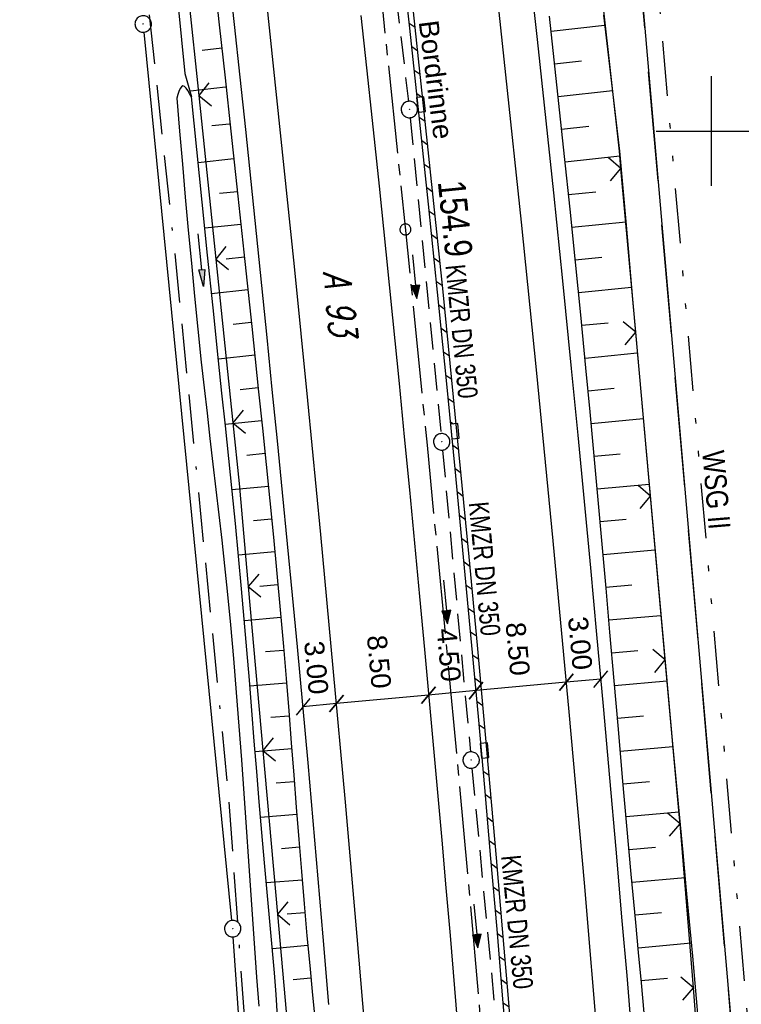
# Model space of a CAD drawing. Extents: x 510526 to 513920, y 467229 to 478797.
# Tile 57 of 256: x 511137 to 511203, y 470520 to 470610. Entities that reach past the tile are written whole.
import ezdxf
from ezdxf.enums import TextEntityAlignment as Align

# ---------------------------------------------------------------- set-up
doc = ezdxf.new("R2010")
doc.units = 0
doc.header["$LTSCALE"] = 10
doc.header["$MEASUREMENT"] = 0
for name, pattern in [('ACAD_ISO16W100', [73, 15, -6.5, 15, -6.5, 15, -7, 1, -7]), ('ACHSE', [5.5, 4, -0.5, 0.5, -0.5]), ('AUSGEZOGEN', [0]), ('LT00', [0]), ('LT05', [0.7, 0.5, -0.2]), ('LT09', [0.54, 0.2, -0.1, 0.02, -0.1, 0.02, -0.1]), ('STRICHLINIE2', [0.375, 0.25, -0.125])]:
    doc.linetypes.add(name, pattern=pattern)
doc.layers.get('0').update_dxf_attribs({"linetype": 'LT00'})
for name, color, linetype in [('-AX-020', 250, 'ACHSE'), ('-Halt-Pfeil', 4, 'LT00'), ('-Haltung', 182, 'STRICHLINIE2'), ('-Haltungsbeschriftung', 182, 'LT00'), ('-ST-20-1', 250, 'LT00'), ('BAB-KABEL', 220, 'ACAD_ISO16W100'), ('BEMAßUNG', 255, 'Continuous'), ('DFK_AB_L', 21, 'LT00'), ('DFK_AB_P', 7, 'LT00'), ('DFK_BES-WEGE', 255, 'LT00'), ('GEMARKUNGSGRENZE', 3, 'LT09'), ('PFEIL', 140, 'AUSGEZOGEN'), ('RINNE_TEXT', 11, 'Continuous'), ('V96_AFBR_BAB', 250, 'LT00'), ('V96_BOESCH', 250, 'LT00'), ('V96_BORDRINNE', 182, 'LT00'), ('V96_BOSCHUNG', 250, 'LT00'), ('V96_GRABEN', 250, 'LT00'), ('V96_KA_PRUF', 182, 'LT00'), ('V96_LD_MARK', 250, 'LT00'), ('V96_RASTER', 250, 'LT00'), ('V96_RINNE', 182, 'LT00'), ('V96_SINKK', 182, 'LT00'), ('V96_ZAUN', 40, 'LT00'), ('WSG-GRENZE', 162, 'LT05'), ('WSG_TEXT', 163, 'Continuous')]:
    doc.layers.add(name, color=color, linetype=linetype)
doc.styles.add('Arial', font='ARIAL.TTF')
doc.styles.add('Beschrift', font='ARIAL.TTF')
doc.styles.add('Haltungsbeschriftung', font='ARIAL.TTF', dxfattribs={"width": 0.75})
doc.styles.get("Standard").update_dxf_attribs({"font": 'romans.shx'})

# ---------------------------------------------------------------- blocks, each defined once
blk = doc.blocks.new('SYMB0003')
at = {"color": 0, "linetype": 'ByBlock'}
for p, q in [((-0.015712, 0), (0.010166, 0.012015)), ((0, -0.021257), (-0.015712, 0)), ((0.010166, 0.012015), (0, -0.021257))]:
    blk.add_line(p, q, dxfattribs=at)
for points in [[(-0.031395, 0.499013), (-0.093691, 0.491144), (-0.154509, 0.475528), (-0.21289, 0.452414), (-0.267913, 0.422164), (-0.318712, 0.385257), (-0.364484, 0.342274), (-0.404509, 0.293893), (-0.438154, 0.240877), (-0.464888, 0.184062), (-0.484292, 0.124345), (-0.496058, 0.062667), (-0.5, 0)], [(-0.5, 0), (-0.496058, -0.062667), (-0.484292, -0.124345), (-0.464888, -0.184062), (-0.438154, -0.240877), (-0.404509, -0.293893), (-0.364485, -0.342274), (-0.318712, -0.385257), (-0.267914, -0.422164), (-0.21289, -0.452414), (-0.154509, -0.475529), (-0.093691, -0.491144), (-0.031395, -0.499014), (0.031395, -0.499014)], [(0.5, 0), (0.496057, 0.062667), (0.484292, 0.124345), (0.464888, 0.184062), (0.438153, 0.240877), (0.404509, 0.293893), (0.364484, 0.342274), (0.318712, 0.385257), (0.267913, 0.422164), (0.21289, 0.452414), (0.154509, 0.475528), (0.093691, 0.491144), (0.031395, 0.499013), (-0.031395, 0.499013)], [(0.031395, -0.499014), (0.093691, -0.491144), (0.154509, -0.475529), (0.21289, -0.452414), (0.267914, -0.422164), (0.318712, -0.385257), (0.364485, -0.342274), (0.404509, -0.293893), (0.438154, -0.240877), (0.464889, -0.184062), (0.484292, -0.124345), (0.496058, -0.062667), (0.5, 0)]]:
    blk.add_lwpolyline(points, dxfattribs=at)
blk = doc.blocks.new('SYMB0002')
at = {"color": 0, "linetype": 'ByBlock'}
for points in [[(-0.031395, 0.499013), (-0.093691, 0.491144), (-0.154509, 0.475528), (-0.21289, 0.452414), (-0.267913, 0.422164), (-0.318712, 0.385257), (-0.364484, 0.342274), (-0.404509, 0.293893), (-0.438154, 0.240877), (-0.464888, 0.184062), (-0.484292, 0.124345), (-0.496058, 0.062667), (-0.5, 0)], [(-0.5, 0), (-0.496058, -0.062667), (-0.484292, -0.124345), (-0.464888, -0.184062), (-0.438154, -0.240877), (-0.404509, -0.293893), (-0.364485, -0.342274), (-0.318712, -0.385257), (-0.267914, -0.422164), (-0.21289, -0.452414), (-0.154509, -0.475529), (-0.093691, -0.491144), (-0.031395, -0.499014), (0.031395, -0.499014)], [(0.5, 0), (0.496057, 0.062667), (0.484292, 0.124345), (0.464888, 0.184062), (0.438153, 0.240877), (0.404509, 0.293893), (0.364484, 0.342274), (0.318712, 0.385257), (0.267913, 0.422164), (0.21289, 0.452414), (0.154509, 0.475528), (0.093691, 0.491144), (0.031395, 0.499013), (-0.031395, 0.499013)], [(0.031395, -0.499014), (0.093691, -0.491144), (0.154509, -0.475529), (0.21289, -0.452414), (0.267914, -0.422164), (0.318712, -0.385257), (0.364485, -0.342274), (0.404509, -0.293893), (0.438154, -0.240877), (0.464889, -0.184062), (0.484292, -0.124345), (0.496058, -0.062667), (0.5, 0)]]:
    blk.add_lwpolyline(points, dxfattribs=at)
blk = doc.blocks.new('SYMB0652')
at = {"color": 0, "linetype": 'ByBlock'}
blk.add_lwpolyline([(-0.15, -0.075), (0.15, -0.075), (0.15, 0.075), (-0.15, 0.075), (-0.15, -0.075)], dxfattribs=at)
blk = doc.blocks.new('SYMB0024')
at = {"color": 0, "linetype": 'ByBlock'}
for p, q in [((-0.5, 0.5), (0, 0)), ((0, 0), (0.5, 0.5))]:
    blk.add_line(p, q, dxfattribs=at)
blk = doc.blocks.new('_Oblique')
at = {"color": 0, "linetype": 'ByBlock', "lineweight": -2}
blk.add_line((-0.5, -0.5), (0.5, 0.5), dxfattribs=at)
blk = doc.blocks.new('Pfreil3')
at = {"layer": 'PFEIL'}
blk.add_hatch(color=256, dxfattribs=at).paths.add_polyline_path([(-1.549, 0.273), (-1.549, -0.273), (0, 0)])
for p, q in [((-1.549, 0), (-4.831, 0)), ((-1.549, -0.273), (-1.549, 0.273)), ((-1.549, 0.273), (0, 0)), ((0, 0), (-1.549, -0.273))]:
    blk.add_line(p, q, dxfattribs=at)
blk = doc.blocks.new('SYMB0070')
at = {"color": 0, "linetype": 'ByBlock'}
for p, q in [((-0.5, 0), (0.2, 0)), ((0.5, 0), (0.2, 0.1)), ((0.2, 0.1), (0.2, 0)), ((0.468, 0), (0.21, 0.086)), ((0.21, 0.086), (0.21, -0.086)), ((0.21, -0.086), (0.468, 0)), ((0.22, -0.072), (0.437, 0)), ((0.23, -0.058), (0.405, 0)), ((0.24, -0.045), (0.374, 0)), ((0.342, 0), (0.25, 0.031)), ((0.25, 0.031), (0.25, -0.031)), ((0.25, -0.031), (0.342, 0)), ((0.26, -0.017), (0.31, 0)), ((0.27, -0.003), (0.279, 0))]:
    blk.add_line(p, q, dxfattribs=at)
for points in [[(0.2, 0), (0.2, -0.1), (0.5, 0)], [(0.437, 0), (0.22, 0.072), (0.22, -0.072)], [(0.405, 0), (0.23, 0.058), (0.23, -0.058)], [(0.374, 0), (0.24, 0.045), (0.24, -0.045)], [(0.31, 0), (0.26, 0.017), (0.26, -0.017)], [(0.279, 0), (0.27, 0.003), (0.27, -0.003)]]:
    blk.add_lwpolyline(points, dxfattribs=at)

msp = doc.modelspace()

# ---------------------------------------------------------------- hatches: boundary and pattern name
at = {"layer": 'V96_BORDRINNE'}
h = msp.add_hatch(dxfattribs=at)
h.set_pattern_fill('ANSI31', color=256, scale=13, angle=280, style=0)
h.paths.add_polyline_path([(511171.261, 470625.437), (511170.587, 470631.414), (511170.091, 470631.359), (511170.764, 470625.381), (511171.651, 470617.384), (511172.524, 470609.385), (511173.201, 470603.065), (511173.698, 470603.116), (511173.021, 470609.439), (511172.148, 470617.439)])
h = msp.add_hatch(dxfattribs=at)
h.set_pattern_fill('ANSI31', color=256, scale=13, angle=280, style=0)
h.paths.add_polyline_path([(511174.724, 470593.393), (511173.878, 470601.438), (511173.842, 470601.774), (511173.345, 470601.722), (511173.381, 470601.385), (511174.227, 470593.341), (511175.056, 470585.295), (511175.868, 470577.247), (511176.259, 470573.276), (511176.757, 470573.323), (511176.366, 470577.297), (511175.554, 470585.346)])
h = msp.add_hatch(dxfattribs=at)
h.set_pattern_fill('ANSI31', color=256, scale=13, angle=280, style=0)
h.paths.add_polyline_path([(511177.934, 470561.19), (511177.159, 470569.244), (511176.89, 470571.979), (511176.392, 470571.933), (511176.662, 470569.196), (511177.436, 470561.142), (511178.191, 470553.087), (511178.782, 470546.621), (511179.001, 470544.172), (511179.499, 470544.215), (511179.28, 470546.666), (511178.689, 470553.133)])
h = msp.add_hatch(dxfattribs=at)
h.set_pattern_fill('ANSI31', color=256, scale=13, angle=280, style=0)
h.paths.add_polyline_path([(511180.425, 470533.728), (511179.859, 470540.197), (511179.619, 470542.871), (511179.121, 470542.827), (511179.361, 470540.153), (511179.927, 470533.685), (511180.482, 470527.215), (511180.987, 470521.216), (511181.484, 470515.217), (511181.586, 470513.968), (511182.085, 470514.007), (511181.983, 470515.258), (511181.485, 470521.258), (511180.98, 470527.257)])

# ---------------------------------------------------------------- linework, layer by layer
at = {"layer": '-AX-020', "ltscale": 0.2, "flags": 128}
msp.add_lwpolyline([(513881.716, 478796.972), (513877.87, 478787.354), (513870.367, 478768.801), (513862.788, 478750.278), (513855.137, 478731.786), (513847.411, 478713.324), (513839.611, 478694.893), (513831.738, 478676.494), (513823.791, 478658.127), (513815.771, 478639.791), (513807.678, 478621.487), (513799.512, 478603.216), (513791.272, 478584.978), (513782.96, 478566.773), (513774.576, 478548.601), (513766.118, 478530.463), (513757.588, 478512.359), (513748.986, 478494.289), (513740.312, 478476.254), (513731.565, 478458.253), (513722.747, 478440.287), (513713.857, 478422.357), (513704.896, 478404.463), (513695.863, 478386.605), (513686.758, 478368.782), (513677.583, 478350.997), (513668.336, 478333.248), (513659.019, 478315.536), (513649.63, 478297.862), (513640.172, 478280.225), (513630.643, 478262.626), (513621.043, 478245.066), (513611.374, 478227.544), (513601.634, 478210.061), (513591.825, 478192.617), (513586.745, 478183.647), (513576.83, 478166.262), (513566.848, 478148.917), (513556.8, 478131.609), (513546.688, 478114.338), (513536.514, 478097.104), (513526.28, 478079.906), (513515.988, 478062.743), (513505.638, 478045.613), (513495.234, 478028.517), (513484.778, 478011.453), (513474.27, 477994.421), (513463.712, 477977.419), (513453.108, 477960.447), (513442.457, 477943.503), (513431.762, 477926.587), (513421.026, 477909.698), (513410.248, 477892.835), (513399.432, 477875.997), (513388.579, 477859.182), (513377.691, 477842.39), (513366.769, 477825.62), (513355.815, 477808.871), (513344.831, 477792.142), (513333.819, 477775.431), (513322.78, 477758.738), (513311.715, 477742.062), (513300.628, 477725.401), (513289.519, 477708.754), (513278.389, 477692.121), (513267.242, 477675.5), (513256.078, 477658.891), (513244.899, 477642.291), (513233.706, 477625.7), (513222.502, 477609.117), (513211.288, 477592.542), (513200.066, 477575.971), (513188.837, 477559.405), (513177.603, 477542.843), (513166.366, 477526.282), (513154.797, 477509.239), (513142.496, 477491.114), (513130.197, 477472.988), (513117.902, 477454.859), (513105.613, 477436.726), (513093.333, 477418.587), (513081.064, 477400.44), (513068.808, 477382.285), (513056.567, 477364.119), (513044.344, 477345.942), (513032.141, 477327.752), (513019.958, 477309.547), (513007.8, 477291.325), (512995.668, 477273.087), (512983.565, 477254.83), (512971.492, 477236.552), (512959.452, 477218.253), (512947.447, 477199.931), (512935.479, 477181.584), (512923.551, 477163.212), (512911.665, 477144.812), (512899.822, 477126.385), (512888.026, 477107.927), (512876.279, 477089.439), (512864.582, 477070.918), (512852.939, 477052.364), (512841.352, 477033.775), (512829.822, 477015.15), (512818.352, 476996.488), (512806.945, 476977.787), (512795.603, 476959.048), (512789.644, 476949.141), (512778.405, 476930.339), (512767.236, 476911.496), (512756.135, 476892.613), (512745.103, 476873.688), (512734.14, 476854.724), (512723.246, 476835.72), (512712.422, 476816.676), (512701.668, 476797.593), (512690.983, 476778.471), (512680.369, 476759.309), (512669.824, 476740.11), (512659.35, 476720.871), (512648.946, 476701.595), (512638.612, 476682.281), (512628.349, 476662.929), (512618.157, 476643.54), (512608.036, 476624.113), (512597.985, 476604.65), (512588.006, 476585.15), (512578.098, 476565.614), (512568.261, 476546.042), (512558.497, 476526.434), (512548.803, 476506.791), (512539.182, 476487.112), (512529.632, 476467.399), (512520.155, 476447.65), (512510.749, 476427.867), (512501.416, 476408.05), (512492.156, 476388.199), (512482.968, 476368.314), (512473.852, 476348.396), (512464.81, 476328.445), (512455.84, 476308.46), (512446.944, 476288.443), (512438.12, 476268.394), (512429.37, 476248.313), (512420.694, 476228.2), (512412.09, 476208.055), (512403.561, 476187.879), (512395.105, 476167.672), (512386.723, 476147.434), (512378.415, 476127.166), (512370.181, 476106.867), (512362.021, 476086.539), (512353.936, 476066.181), (512345.925, 476045.794), (512337.988, 476025.377), (512330.127, 476004.932), (512322.339, 475984.458), (512314.627, 475963.955), (512306.989, 475943.425), (512299.427, 475922.867), (512291.94, 475902.281), (512284.528, 475881.669), (512277.191, 475861.029), (512269.93, 475840.362), (512262.744, 475819.67), (512255.634, 475798.951), (512248.599, 475778.206), (512241.641, 475757.436), (512234.758, 475736.641), (512227.951, 475715.82), (512221.221, 475694.975), (512214.566, 475674.105), (512207.988, 475653.211), (512201.487, 475632.294), (512200.128, 475627.887), (512194.281, 475608.791), (512188.5, 475589.674), (512182.785, 475570.538), (512177.137, 475551.381), (512171.56, 475532.204), (512166.053, 475513.007), (512160.618, 475493.788), (512155.257, 475474.55), (512149.971, 475455.29), (512148.09, 475448.361), (512142.908, 475429.074), (512137.804, 475409.765), (512132.778, 475390.436), (512127.829, 475371.088), (512122.957, 475351.719), (512118.163, 475332.332), (512113.447, 475312.925), (512108.808, 475293.499), (512104.247, 475274.055), (512099.765, 475254.593), (512095.36, 475235.113), (512091.033, 475215.616), (512086.785, 475196.101), (512082.614, 475176.57), (512078.522, 475157.022), (512074.508, 475137.458), (512070.573, 475117.878), (512066.716, 475098.282), (512063.238, 475080.246), (512059.532, 475060.621), (512055.901, 475040.983), (512052.344, 475021.33), (512048.857, 475001.665), (512045.438, 474981.988), (512042.084, 474962.3), (512038.794, 474942.602), (512035.562, 474922.893), (512032.388, 474903.175), (512029.269, 474883.449), (512026.201, 474863.714), (512023.183, 474843.972), (512020.21, 474824.222), (512017.282, 474804.467), (512014.394, 474784.705), (512011.544, 474764.937), (512008.73, 474745.165), (512005.949, 474725.388), (512003.198, 474705.607), (512000.474, 474685.821), (511997.775, 474666.033), (511995.098, 474646.242), (511992.439, 474626.448), (511989.798, 474606.651), (511987.169, 474586.854), (511984.552, 474567.054), (511981.943, 474547.253), (511979.34, 474527.452), (511976.744, 474507.689), (511975.127, 474495.377), (511973.477, 474482.815), (511971.825, 474470.254), (511970.169, 474457.693), (511968.506, 474445.133), (511966.835, 474432.574), (511965.154, 474420.016), (511963.46, 474407.46), (511961.752, 474394.906), (511960.027, 474382.355), (511958.283, 474369.806), (511956.518, 474357.259), (511954.73, 474344.717), (511952.918, 474332.177), (511951.078, 474319.642), (511949.209, 474307.111), (511947.309, 474294.584), (511945.376, 474282.063), (511943.407, 474269.547), (511941.4, 474257.038), (511939.355, 474244.534), (511937.267, 474232.038), (511935.137, 474219.549), (511932.96, 474207.067), (511930.736, 474194.594), (511928.462, 474182.131), (511926.136, 474169.676), (511923.757, 474157.232), (511921.321, 474144.799), (511918.829, 474132.377), (511916.276, 474119.967), (511913.661, 474107.57), (511910.982, 474095.187), (511908.238, 474082.818), (511905.425, 474070.464), (511902.544, 474058.127), (511899.59, 474045.806), (511896.562, 474033.504), (511893.47, 474021.261), (511890.29, 474008.997), (511887.033, 473996.753), (511883.699, 473984.53), (511880.287, 473972.328), (511876.798, 473960.148), (511873.233, 473947.991), (511869.591, 473935.856), (511865.873, 473923.745), (511862.077, 473911.656), (511858.206, 473899.593), (511854.259, 473887.554), (511850.236, 473875.54), (511846.136, 473863.552), (511841.962, 473851.59), (511837.711, 473839.654), (511833.386, 473827.746), (511828.985, 473815.865), (511824.51, 473804.012), (511819.96, 473792.188), (511815.335, 473780.392), (511810.636, 473768.626), (511805.863, 473756.89), (511801.015, 473745.185), (511796.094, 473733.51), (511791.099, 473721.866), (511786.031, 473710.255), (511780.889, 473698.675), (511775.675, 473687.128), (511770.388, 473675.615), (511765.028, 473664.135), (511759.596, 473652.689), (511754.091, 473641.278), (511748.515, 473629.901), (511742.867, 473618.56), (511737.147, 473607.255), (511731.356, 473595.986), (511725.494, 473584.754), (511719.562, 473573.559), (511713.558, 473562.402), (511707.485, 473551.283), (511701.341, 473540.203), (511695.128, 473529.162), (511688.845, 473518.159), (511682.492, 473507.198), (511676.07, 473496.276), (511669.58, 473485.395), (511663.021, 473474.555), (511656.394, 473463.757), (511649.699, 473453.001), (511642.935, 473442.288), (511636.105, 473431.617), (511629.207, 473420.99), (511622.242, 473410.406), (511615.211, 473399.867), (511608.113, 473389.372), (511600.949, 473378.922), (511593.719, 473368.518), (511586.423, 473358.16), (511579.062, 473347.848), (511571.637, 473337.582), (511564.147, 473327.364), (511556.592, 473317.193), (511548.973, 473307.07), (511541.291, 473296.996), (511533.545, 473286.969), (511525.735, 473276.993), (511517.863, 473267.066), (511509.929, 473257.188), (511501.932, 473247.361), (511493.873, 473237.584), (511485.753, 473227.859), (511477.572, 473218.186), (511475.548, 473215.811), (511467.291, 473206.202), (511458.976, 473196.642), (511450.605, 473187.132), (511442.182, 473177.667), (511433.709, 473168.249), (511425.188, 473158.872), (511416.622, 473149.537), (511408.014, 473140.241), (511399.365, 473130.982), (511390.679, 473121.758), (511381.958, 473112.568), (511373.205, 473103.409), (511364.421, 473094.278), (511355.61, 473085.175), (511346.772, 473076.096), (511337.912, 473067.039), (511329.031, 473058.003), (511320.132, 473048.986), (511311.216, 473039.984), (511302.286, 473030.997), (511293.345, 473022.02), (511284.394, 473013.053), (511275.436, 473004.094), (511266.473, 472995.139), (511255.909, 472984.591), (511236.789, 472965.502), (511230.177, 472958.9), (511223.567, 472952.294), (511216.964, 472945.683), (511210.368, 472939.063), (511203.785, 472932.433), (511197.215, 472925.788), (511190.663, 472919.125), (511184.131, 472912.443), (511177.622, 472905.739), (511171.139, 472899.01), (511164.685, 472892.252), (511158.263, 472885.464), (511151.877, 472878.643), (511145.529, 472871.786), (511139.222, 472864.891), (511132.96, 472857.955), (511126.746, 472850.976), (511120.583, 472843.952), (511114.476, 472836.881), (511109.32, 472830.82), (511103.322, 472823.655), (511097.386, 472816.438), (511091.511, 472809.171), (511085.699, 472801.854), (511079.95, 472794.488), (511074.265, 472787.072), (511068.642, 472779.609), (511063.084, 472772.097), (511057.591, 472764.538), (511052.162, 472756.933), (511046.799, 472749.281), (511041.501, 472741.584), (511036.27, 472733.841), (511031.105, 472726.054), (511026.007, 472718.223), (511020.976, 472710.349), (511016.012, 472702.431), (511011.117, 472694.472), (511006.29, 472686.471), (511001.532, 472678.429), (510996.842, 472670.347), (510992.223, 472662.225), (510987.672, 472654.063), (510983.192, 472645.863), (510978.782, 472637.625), (510974.443, 472629.349), (510970.175, 472621.036), (510965.978, 472612.687), (510961.853, 472604.303), (510957.799, 472595.883), (510953.818, 472587.43), (510949.91, 472578.942), (510946.074, 472570.422), (510942.311, 472561.868), (510938.622, 472553.283), (510935.007, 472544.666), (510931.465, 472536.02), (510927.997, 472527.343), (510924.604, 472518.636), (510921.286, 472509.901), (510918.042, 472501.138), (510914.874, 472492.347), (510911.781, 472483.529), (510908.763, 472474.686), (510905.821, 472465.817), (510902.956, 472456.923), (510900.166, 472448.004), (510897.454, 472439.062), (510894.817, 472430.098), (510892.258, 472421.111), (510889.776, 472412.102), (510887.37, 472403.073), (510885.043, 472394.023), (510882.792, 472384.954), (510880.62, 472375.866), (510878.525, 472366.759), (510876.509, 472357.635), (510874.57, 472348.494), (510872.71, 472339.337), (510870.929, 472330.164), (510869.226, 472320.976), (510867.602, 472311.774), (510866.056, 472302.558), (510864.59, 472293.33), (510863.202, 472284.089), (510861.894, 472274.837), (510860.665, 472265.574), (510859.516, 472256.301), (510858.445, 472247.018), (510857.455, 472237.726), (510856.544, 472228.427), (510855.712, 472219.119), (510854.96, 472209.806), (510854.288, 472200.485), (510853.696, 472191.159), (510853.184, 472181.829), (510852.752, 472172.495), (510852.399, 472163.157), (510852.127, 472153.817), (510851.934, 472144.475), (510851.822, 472135.131), (510851.789, 472125.787), (510851.836, 472116.443), (510851.964, 472107.1), (510852.009, 472104.711), (510852.237, 472095.37), (510852.543, 472086.03), (510852.927, 472076.694), (510853.387, 472067.361), (510853.922, 472058.032), (510854.53, 472048.707), (510855.21, 472039.388), (510855.961, 472030.074), (510856.782, 472020.766), (510857.671, 472011.464), (510858.627, 472002.169), (510859.649, 471992.88), (510860.734, 471983.599), (510861.883, 471974.326), (510863.094, 471965.06), (510864.364, 471955.802), (510865.694, 471946.554), (510867.082, 471937.313), (510868.525, 471928.081), (510870.024, 471918.857), (510871.577, 471909.643), (510873.182, 471900.438), (510874.839, 471891.241), (510876.545, 471882.054), (510878.3, 471872.876), (510880.102, 471863.708), (510881.95, 471854.548), (510883.842, 471845.397), (510885.778, 471836.255), (510887.756, 471827.123), (510889.775, 471817.999), (510891.834, 471808.885), (510893.93, 471799.779), (510896.064, 471790.681), (510898.233, 471781.592), (510900.437, 471772.511), (510902.673, 471763.439), (510904.942, 471754.374), (510907.241, 471745.317), (510909.57, 471736.267), (510911.926, 471727.225), (510914.31, 471718.19), (510916.719, 471709.161), (510919.152, 471700.139), (510921.608, 471691.124), (510924.087, 471682.114), (510926.585, 471673.11), (510929.104, 471664.112), (510931.64, 471655.118), (510934.193, 471646.129), (510936.762, 471637.145), (510939.345, 471628.165), (510941.941, 471619.188), (510944.55, 471610.216), (510947.169, 471601.246), (510949.797, 471592.279), (510952.434, 471583.314), (510955.078, 471574.352), (510957.727, 471565.391), (510960.382, 471556.431), (510963.039, 471547.473), (510967.703, 471531.767), (510970.248, 471523.199), (510975.26, 471506.323), (510980.27, 471489.445), (510985.273, 471472.566), (510990.267, 471455.684), (510995.248, 471438.798), (511000.214, 471421.908), (511005.162, 471405.012), (511010.087, 471388.11), (511014.988, 471371.201), (511019.861, 471354.283), (511024.703, 471337.357), (511029.511, 471320.421), (511034.281, 471303.475), (511039.011, 471286.517), (511043.698, 471269.547), (511048.338, 471252.564), (511052.928, 471235.568), (511057.465, 471218.557), (511061.945, 471201.532), (511066.367, 471184.491), (511070.726, 471167.434), (511075.019, 471150.36), (511079.243, 471133.269), (511083.395, 471116.16), (511086.572, 471102.843), (511090.589, 471085.702), (511094.527, 471068.543), (511098.388, 471051.366), (511102.17, 471034.172), (511105.875, 471016.961), (511109.501, 470999.734), (511113.048, 470982.489), (511116.518, 470965.23), (511119.908, 470947.954), (511123.221, 470930.663), (511126.454, 470913.357), (511129.609, 470896.037), (511132.686, 470878.703), (511135.683, 470861.354), (511138.602, 470843.993), (511141.441, 470826.619), (511144.202, 470809.231), (511146.884, 470791.831), (511149.487, 470774.42), (511152.01, 470756.996), (511154.454, 470739.562), (511156.819, 470722.116), (511159.105, 470704.66), (511161.311, 470687.193), (511163.438, 470669.717), (511165.485, 470652.232), (511165.638, 470650.897), (511167.873, 470631.022), (511170.027, 470611.138), (511172.103, 470591.246), (511174.098, 470571.346), (511176.014, 470551.438), (511177.851, 470531.523), (511179.526, 470512.546), (511180.884, 470496.345), (511182.163, 470480.137), (511183.363, 470463.922), (511184.482, 470447.702), (511185.522, 470431.478), (511186.482, 470415.247), (511187.362, 470399.013), (511188.162, 470382.774), (511188.882, 470366.532), (511189.522, 470350.286), (511190.082, 470334.037), (511190.563, 470317.786), (511190.963, 470301.532), (511191.284, 470285.277), (511191.524, 470269.02), (511191.684, 470252.763), (511191.765, 470236.505), (511191.765, 470220.247), (511191.686, 470203.988), (511191.526, 470187.731), (511191.287, 470171.474), (511191.243, 470169.007), (511190.912, 470152.752), (511190.504, 470136.499), (511190.023, 470120.247), (511189.472, 470103.998), (511188.854, 470087.752), (511188.173, 470071.508), (511187.432, 470055.266), (511186.634, 470039.027), (511185.783, 470022.791), (511184.882, 470006.558), (511183.935, 469990.327), (511182.944, 469974.099), (511181.913, 469957.873), (511180.846, 469941.65), (511179.745, 469925.429), (511178.614, 469909.21), (511177.457, 469892.993), (511176.276, 469876.777), (511175.075, 469860.563), (511173.858, 469844.35), (511172.627, 469828.139), (511171.386, 469811.927), (511170.138, 469795.717), (511168.847, 469778.991), (511030.959, 467993.348), (511029.419, 467973.407), (511027.883, 467953.466), (511026.353, 467933.525), (511024.832, 467913.582), (511023.323, 467893.64), (511021.828, 467873.695), (511020.353, 467853.75), (511018.898, 467833.804), (511017.467, 467813.855), (511016.063, 467793.903), (511014.69, 467773.951), (511013.35, 467753.995), (511012.046, 467734.038), (511010.782, 467714.078), (511009.56, 467694.116), (511008.383, 467674.151), (511007.254, 467654.183), (511006.177, 467634.211), (511005.154, 467614.237), (511004.188, 467594.261), (511003.284, 467574.281), (511002.442, 467554.299), (511001.667, 467534.314), (511000.962, 467514.327), (511000.329, 467494.336), (510999.772, 467474.345), (510999.556, 467465.709), (510999.112, 467445.714), (510998.747, 467425.717), (510998.463, 467405.719), (510998.259, 467385.719), (510998.135, 467365.72), (510998.091, 467345.72), (510998.127, 467325.72), (510998.243, 467305.721), (510998.439, 467285.721), (510998.715, 467265.723), (510999.071, 467245.726), (510999.432, 467229.156)], dxfattribs=at)
at = {"layer": '-Haltung'}
for p, q in [((511169.092, 470630.954, 359.872), (511172.402, 470602.707, 359.872)), ((511172.562, 470601.216, 359.872), (511175.368, 470572.411, 359.872)), ((511175.51, 470570.917, 359.872), (511178.052, 470543.393, 359.872)), ((511178.192, 470541.899, 359.872), (511180.905, 470513.342, 359.872))]:
    msp.add_line(p, q, dxfattribs=at)
at = {"layer": 'BAB-KABEL', "ltscale": 0.03, "flags": 128}
msp.add_lwpolyline([(513339.839, 477816.319), (513312.266, 477774.649), (513284.672, 477732.996), (513252.5, 477694.412), (513223.881, 477653.496), (513195.795, 477612.121), (513167.629, 477570.875), (513139.88, 477529.298), (513111.793, 477487.916), (513083.807, 477446.454), (513055.844, 477404.978), (513022.492, 477355.034), (513000.515, 477321.52), (512973.122, 477279.62), (512945.422, 477237.871), (512917.575, 477196.217), (512879.155, 477137.499), (512858.339, 477103.216), (512837.389, 477068.954), (512811.451, 477026.06), (512784.195, 476983.896), (512756.652, 476941.559), (512731.123, 476898.632), (512706.393, 476854.964), (512681.949, 476811.101), (512658.869, 476770.394), (512633.742, 476723.052), (512609.823, 476678.973), (512586.03, 476634.72), (512574.463, 476609.04), (512565.77, 476584.237), (512545.206, 476542.916), (512523.454, 476497.739), (512501.769, 476452.474), (512480.246, 476407.171), (512458.846, 476361.789), (512438.563, 476315.939), (512418.177, 476270.118), (512378.72, 476177.833), (512359.892, 476131.364), (512341.348, 476084.783), (512322.575, 476038.314), (512304.817, 475991.341), (512287.677, 475944.24), (512270.282, 475897.168), (512254.121, 475849.696), (512237.768, 475802.276), (512221.53, 475754.824), (512205.859, 475707.192), (512190.782, 475659.377), (512175.78, 475611.52), (512161.516, 475563.423), (512145.692, 475515.804), (512137.725, 475496.074), (512130.625, 475467.918), (512119.035, 475418.91), (512105.583, 475370.555), (512100.73, 475351.099), (512084.182, 475320.513), (512082.618, 475318.668), (512071.987, 475296.243), (512062.064, 475264.372), (512059.316, 475232.902), (512061.872, 475193.176), (512054.818, 475143.1), (512045.689, 475099.989), (512036.29, 475050.898), (512027.273, 475001.725), (512018.223, 474952.549), (512008.899, 474903.418), (512000.14, 474854.229), (511992.355, 474804.855), (511985.273, 474755.369), (511977.385, 474700.851), (511969.41, 474646.425), (511966.53, 474615.204), (511972.795, 474604.79), (511970.049, 474596.165), (511959.565, 474586.374), (511941.907, 474517.478), (511936.852, 474477.772), (511926.657, 474399.733), (511919.973, 474355.376), (511910.09, 474296.615), (511899.454, 474238.126), (511883.784, 474152.683), (511870.289, 474094.001), (511857.131, 474053.876), (511852.776, 474012.454), (511853.171, 473966.862), (511852.492, 473957.146), (511851.311, 473949.656), (511841.692, 473942.065), (511825.821, 473895.229), (511826.651, 473894.117), (511810.899, 473851.945), (511793.573, 473805.027), (511775.285, 473758.358), (511755.124, 473712.475), (511734.052, 473667.008), (511712.225, 473621.972), (511689.498, 473577.273), (511665.157, 473533.497), (511639.854, 473490.241), (511612.908, 473448.14), (511601.588, 473431.806), (511558.048, 473366.072), (511514.894, 473306.01), (511484.056, 473267.454), (511450.631, 473224.7), (511393.065, 473164.53), (511363.017, 473132.866), (511308.517, 473076.446), (511275.572, 473040.359), (511243.006, 473009.331), (511235.22, 472986.054), (511231.03, 472981.056), (511075.99, 472813.106), (511070.243, 472807.304), (511057.801, 472797.513), (511038.028, 472769.96), (511010.695, 472730.526), (510983.876, 472687.185), (510959.577, 472643.761), (510934.3, 472604.326), (510904.804, 472574.327), (510913.914, 472558.288), (510911.702, 472550.665), (510911.228, 472549.239), (510895.971, 472514.712), (510882.655, 472477.924), (510872.403, 472460.753), (510857.497, 472432.352), (510836.101, 472381.12), (510836.281, 472368.894), (510832.944, 472355.972), (510830.181, 472332.026), (510848.219, 472325.537), (510838.512, 472271.416), (510831.965, 472215.431), (510830.702, 472169.392), (510828.833, 472118.665), (510829.075, 472067.625), (510833.949, 472011.739), (510842.444, 471951.437), (510849.978, 471906.34), (510856.18, 471866.272), (510867.229, 471812.821), (510879.853, 471762.875), (510891.506, 471713.806), (510903.789, 471665.07), (510916.063, 471616.285), (510929.638, 471568.076), (510950.958, 471501.368), (510971.606, 471429.824), (510974.35, 471422.765), (510989.551, 471366.875), (511004.499, 471314.199), (511016.364, 471270.838), (511026.276, 471232.419), (511039.24, 471184.146), (511056.597, 471116.881), (511065.905, 471078.265), (511077.604, 471030.011), (511089.225, 470981.622), (511098.911, 470932.895), (511107.165, 470884.025), (511116.152, 470835.042), (511125.079, 470786.059), (511133.148, 470736.973), (511137.299, 470706.315), (511129.89, 470689.715), (511129.543, 470684.612), (511132.443, 470671.581), (511143.113, 470670.948), (511145.784, 470638.261), (511151.08, 470588.888), (511155.977, 470539.416), (511159.512, 470489.779), (511162.627, 470440.141), (511165.944, 470390.621), (511167.842, 470340.945), (511167.805, 470291.237), (511167.773, 470272.425), (511169.192, 470243.962), (511168.974, 470223.344), (511163.734, 470203.872), (511151.457, 470170.118), (511152.401, 470145.764), (511161.627, 470107.325), (511162.261, 470078.654), (511157.084, 470021.39), (511153.973, 469975.779), (511150.229, 469924.108), (511146.614, 469878.373), (511141.044, 469826.728), (511133.852, 469745.039), (511131.815, 469700.017), (511128.932, 469655.166), (511125.194, 469595.287), (511130.663, 469554.69), (511130.405, 469544.669), (511121.691, 469477.401)], dxfattribs=at)
at = {"layer": 'BEMAßUNG'}
for p, q in [((511186.798, 470549.738), (511178.566, 470548.975)), ((511189.952, 470550.03), (511186.798, 470549.738)), ((511174.234, 470548.574), (511165.837, 470547.795)), ((511178.566, 470548.975), (511174.234, 470548.574)), ((511165.837, 470547.795), (511162.782, 470547.512))]:
    msp.add_line(p, q, dxfattribs=at)
at = {"layer": 'DFK_AB_L'}
for p, q in [((511193.555, 470614.052), (511205.605, 470475.487)), ((511156.296, 470528.016), (511148.284, 470609.014)), ((511158.088, 470502.848), (511156.423, 470526.522))]:
    msp.add_line(p, q, dxfattribs=at)
at = {"layer": 'GEMARKUNGSGRENZE', "ltscale": 2.5, "flags": 128}
msp.add_lwpolyline([(511338.816, 472915.913), (511340.719, 472885.882), (511337.388, 472885.57), (511309.655, 472881.528), (511259.852, 472877.768), (511252.986, 472872.448), (511243.285, 472879.226), (511234.252, 472878.215), (511233.258, 472867.438), (511216.033, 472862.714), (511207.797, 472857.961), (511191.39, 472853.613), (511190.752, 472855.636), (511140.812, 472836.029), (511125.011, 472817.797), (511083.654, 472766.593), (511031.927, 472691.269), (510996.407, 472627.328), (510946.881, 472521.115), (510931.137, 472471.162), (510904.274, 472356.963), (510903.968, 472355.512), (510901.213, 472342.303), (510941.585, 472335.037), (510971.004, 472327.668), (510993.448, 472322.391), (511002.822, 472295.217), (510981.46, 472288.086), (510979.077, 472252.27), (510975.289, 472194.983), (510973.333, 472186.399), (510968.719, 472165.904), (510952.995, 472136.274), (510921.262, 472097.626), (510905.045, 472075.837), (510893.26, 472050.556), (510892.004, 472047.859), (510887.625, 472022.351), (510889.456, 471975.295), (510899.305, 471911.874), (510912.906, 471849.007), (510930.533, 471767.721), (510947.502, 471695.56), (510972.146, 471610.023), (510987.56, 471561.132), (510988.88, 471556.962), (510998.361, 471526.879), (511023.643, 471445.762), (511025.921, 471438.309), (511028.867, 471429.142), (511055.244, 471334.955), (511075.564, 471262.687), (511076.644, 471258.867), (511081.081, 471243.062), (511102.936, 471153.981), (511126.453, 471060.173), (511143.975, 470974.853), (511146.57, 470959.094), (511159.172, 470882.632), (511171.606, 470798.752), (511182.45, 470711.367), (511193.007, 470699.758), (511193.732, 470690.194), (511187.835, 470675.545), (511194.982, 470614.953), (511207.145, 470475.088), (511207.634, 470473.853), (511218.628, 470446.187), (511282.702, 470462.387), (511261.684, 470406.378), (511258.844, 470397.918), (511238.143, 470342.746), (511229.339, 470301.994), (511223.45, 470293.888), (511221.465, 470291.064), (511213.87, 470286.717), (511168.704, 470265.706), (511166.268, 470263.992)], dxfattribs=at)
at = {"layer": 'V96_AFBR_BAB', "elevation": 359.872}
for points in [[(511165.126, 470520.354), (511164.613, 470526.529), (511164.165, 470531.822), (511163.709, 470537.113), (511163.243, 470542.404), (511162.765, 470547.694), (511162.275, 470552.983), (511161.829, 470557.674), (511161.375, 470562.364), (511160.913, 470567.054), (511160.447, 470571.743), (511159.977, 470576.432), (511159.501, 470581.173), (511159.022, 470585.913), (511158.539, 470590.653), (511158.051, 470595.392), (511157.557, 470600.131), (511157.05, 470604.92), (511156.533, 470609.708), (511156.006, 470614.495)], [(511192.756, 470518.053), (511192.335, 470523.014), (511191.908, 470527.975), (511191.339, 470534.509), (511190.763, 470541.042), (511190.177, 470547.575), (511189.582, 470554.106), (511189.021, 470560.167), (511188.45, 470566.227), (511187.868, 470572.285), (511187.275, 470578.343), (511186.472, 470586.348), (511185.649, 470594.352), (511184.806, 470602.353), (511184.161, 470608.355), (511183.506, 470614.355)], [(511168.071, 470610.544), (511168.586, 470605.759), (511169.094, 470600.973), (511169.722, 470594.975), (511170.34, 470588.977), (511170.947, 470582.977), (511171.543, 470576.976), (511172.016, 470572.125), (511172.482, 470567.273), (511172.943, 470562.42), (511173.399, 470557.567), (511173.851, 470552.714), (511174.253, 470548.371), (511174.652, 470544.028), (511175.046, 470539.684), (511175.435, 470535.34), (511175.817, 470530.995), (511176.192, 470526.65), (511176.598, 470521.822), (511176.996, 470516.994)]]:
    msp.add_lwpolyline(points, dxfattribs=at)
at = {"layer": 'V96_BOESCH', "elevation": 359.872}
for points in [[(511150.486, 470620.633), (511152.009, 470605.231), (511152.608, 470603.131)], [(511154.618, 470614.513), (511155.149, 470609.676), (511155.675, 470604.839), (511156.199, 470600.001), (511156.84, 470594.056), (511157.477, 470588.11), (511158.109, 470582.164), (511158.735, 470576.217), (511159.08, 470572.904), (511159.421, 470569.591), (511159.757, 470566.278), (511160.084, 470562.963), (511160.401, 470559.648), (511160.707, 470556.332), (511161, 470553.014), (511161.247, 470550.081), (511161.485, 470547.147), (511161.716, 470544.212), (511161.945, 470541.277), (511162.174, 470538.342), (511162.405, 470535.408), (511162.643, 470532.474), (511162.889, 470529.54), (511163.147, 470526.608), (511163.397, 470523.905), (511163.657, 470521.202), (511163.923, 470518.5)], [(511193.9, 470519.6), (511193.645, 470522.346), (511193.388, 470525.091), (511193.131, 470527.837), (511192.726, 470532.244), (511192.328, 470536.653), (511191.936, 470541.063), (511191.549, 470545.474), (511191.164, 470549.885), (511190.779, 470554.296), (511190.427, 470558.318), (511190.072, 470562.339), (511189.713, 470566.36), (511189.347, 470570.38), (511188.975, 470574.399), (511188.593, 470578.418), (511188.122, 470583.236), (511187.637, 470588.052), (511187.141, 470592.868), (511186.635, 470597.682), (511186.12, 470602.496), (511185.689, 470606.485), (511185.254, 470610.474)], [(511190.187, 470610.553), (511191.654, 470598.178), (511192.248, 470591.423), (511192.844, 470584.669), (511193.442, 470577.914), (511194.043, 470571.16), (511194.647, 470564.405), (511195.256, 470557.65), (511195.871, 470550.895), (511196.493, 470544.14), (511197.122, 470537.385), (511197.418, 470534.23), (511197.714, 470531.075), (511198.007, 470527.919), (511198.294, 470524.764), (511198.573, 470521.608), (511198.841, 470518.452)]]:
    msp.add_lwpolyline(points, dxfattribs=at)
at = {"layer": 'V96_BOSCHUNG'}
for p, q in [((511185.403, 470609.107, 359.872), (511190.295, 470609.655, 359.872)), ((511153.573, 470607.387, 359.872), (511155.365, 470607.585, 359.872)), ((511185.728, 470606.125, 359.872), (511188.191, 470606.401, 359.872)), ((511155.729, 470603.997, 359.872), (511152.513, 470603.649, 359.872)), ((511186.05, 470603.142, 359.872), (511191.008, 470603.697, 359.872)), ((511156.078, 470600.637, 359.872), (511154.461, 470600.462, 359.872)), ((511186.371, 470600.159, 359.872), (511188.864, 470600.438, 359.872)), ((511156.474, 470597.454, 359.872), (511153.222, 470597.102, 359.872)), ((511186.687, 470597.186, 359.872), (511191.693, 470597.726, 359.872)), ((511156.795, 470594.471, 359.872), (511155.161, 470594.294, 359.872)), ((511187, 470594.213, 359.872), (511189.479, 470594.47, 359.872)), ((511157.115, 470591.489, 359.872), (511153.831, 470591.133, 359.872)), ((511187.31, 470591.239, 359.872), (511192.222, 470591.728, 359.872)), ((511157.435, 470588.506, 359.872), (511155.786, 470588.327, 359.872)), ((511187.616, 470588.255, 359.872), (511190.051, 470588.497, 359.872)), ((511157.753, 470585.523, 359.872), (511154.445, 470585.164, 359.872)), ((511187.919, 470585.27, 359.872), (511192.749, 470585.751, 359.872)), ((511158.069, 470582.539, 359.872), (511156.412, 470582.36, 359.872)), ((511188.216, 470582.285, 359.872), (511190.614, 470582.524, 359.872)), ((511158.384, 470579.556, 359.872), (511155.065, 470579.196, 359.872)), ((511188.508, 470579.299, 359.872), (511193.277, 470579.774, 359.872)), ((511158.698, 470576.572, 359.872), (511157.038, 470576.392, 359.872)), ((511188.794, 470576.313, 359.872), (511191.168, 470576.549, 359.872)), ((511159.009, 470573.588, 359.872), (511155.69, 470573.229, 359.872)), ((511189.074, 470573.336, 359.872), (511193.809, 470573.787, 359.872)), ((511159.318, 470570.596, 359.872), (511157.659, 470570.425, 359.872)), ((511189.349, 470570.358, 359.872), (511191.713, 470570.574, 359.872)), ((511159.623, 470567.604, 359.872), (511156.304, 470567.277, 359.872)), ((511189.62, 470567.381, 359.872), (511194.344, 470567.792, 359.872)), ((511159.922, 470564.61, 359.872), (511158.262, 470564.455, 359.872)), ((511189.889, 470564.393, 359.872), (511192.25, 470564.598, 359.872)), ((511160.213, 470561.624, 359.872), (511156.892, 470561.314, 359.872)), ((511190.155, 470561.404, 359.872), (511194.88, 470561.816, 359.872)), ((511160.496, 470558.638, 359.872), (511158.833, 470558.482, 359.872)), ((511190.418, 470558.416, 359.872), (511192.784, 470558.622, 359.872)), ((511160.769, 470555.642, 359.872), (511157.435, 470555.347, 359.872)), ((511190.68, 470555.427, 359.872), (511195.421, 470555.84, 359.872)), ((511161.031, 470552.645, 359.872), (511159.36, 470552.506, 359.872)), ((511190.941, 470552.439, 359.872), (511193.317, 470552.646, 359.872)), ((511161.282, 470549.648, 359.872), (511157.936, 470549.385, 359.872)), ((511191.202, 470549.45, 359.872), (511195.966, 470549.865, 359.872)), ((511161.524, 470546.657, 359.872), (511159.852, 470546.526, 359.872)), ((511191.463, 470546.462, 359.872), (511193.851, 470546.669, 359.872)), ((511191.724, 470543.473, 359.872), (511196.516, 470543.89, 359.872)), ((511161.759, 470543.667, 359.872), (511158.423, 470543.404, 359.872)), ((511161.992, 470540.676, 359.872), (511160.33, 470540.545, 359.872)), ((511191.988, 470540.484, 359.872), (511194.391, 470540.694, 359.872)), ((511162.225, 470537.685, 359.872), (511158.918, 470537.425, 359.872)), ((511192.253, 470537.496, 359.872), (511197.072, 470537.916, 359.872)), ((511162.463, 470534.694, 359.872), (511160.82, 470534.565, 359.872)), ((511192.521, 470534.508, 359.872), (511194.937, 470534.718, 359.872)), ((511162.706, 470531.712, 359.872), (511159.449, 470531.44, 359.872)), ((511192.792, 470531.52, 359.872), (511197.633, 470531.942, 359.872)), ((511162.959, 470528.731, 359.872), (511161.342, 470528.588, 359.872)), ((511193.067, 470528.523, 359.872), (511195.489, 470528.744, 359.872)), ((511193.347, 470525.526, 359.872), (511198.183, 470525.987, 359.872)), ((511163.225, 470525.751, 359.872), (511159.993, 470525.449, 359.872)), ((511163.506, 470522.764, 359.872), (511161.872, 470522.611, 359.872)), ((511193.627, 470522.539, 359.872), (511196.039, 470522.769, 359.872))]:
    msp.add_line(p, q, dxfattribs=at)
at = {"layer": 'V96_GRABEN', "elevation": 359.872}
for points in [[(511152.608, 470603.131), (511152.44, 470603.428), (511152.275, 470603.699), (511152.115, 470603.92), (511151.962, 470604.064), (511151.821, 470604.107), (511151.694, 470604.034), (511151.578, 470603.863), (511151.469, 470603.619), (511151.365, 470603.326), (511151.264, 470603.009)], [(511160.462, 470519.252), (511160.328, 470521.258), (511160.176, 470523.262), (511160.009, 470525.266), (511159.832, 470527.27), (511159.649, 470529.272), (511159.464, 470531.275), (511159.281, 470533.278), (511159.036, 470536.053), (511158.8, 470538.828), (511158.57, 470541.604), (511158.343, 470544.38), (511158.118, 470547.156), (511157.892, 470549.931), (511157.661, 470552.706), (511157.424, 470555.48), (511157.177, 470558.254), (511156.9, 470561.228), (511156.612, 470564.202), (511156.315, 470567.174), (511156.011, 470570.146), (511155.702, 470573.118), (511155.39, 470576.09), (511155.079, 470579.061), (511154.578, 470583.875), (511154.082, 470588.688), (511153.589, 470593.502), (511153.098, 470598.317), (511152.608, 470603.131)], [(511151.264, 470603.009), (511151.522, 470599.996), (511151.783, 470596.983), (511152.048, 470593.97), (511152.319, 470590.959), (511152.599, 470587.948), (511152.889, 470584.938), (511153.192, 470581.929), (511153.51, 470578.922), (511153.766, 470576.601), (511154.03, 470574.281), (511154.299, 470571.961), (511154.57, 470569.641), (511154.84, 470567.322), (511155.107, 470565.002), (511155.368, 470562.682), (511155.621, 470560.36), (511155.862, 470558.038), (511156.161, 470554.968), (511156.438, 470551.896), (511156.696, 470548.822), (511156.939, 470545.747), (511157.169, 470542.671), (511157.389, 470539.593), (511157.601, 470536.515), (511157.809, 470533.437), (511157.987, 470530.789), (511158.166, 470528.141), (511158.351, 470525.494), (511158.544, 470522.848), (511158.748, 470520.202)]]:
    msp.add_lwpolyline(points, dxfattribs=at)
at = {"layer": 'V96_LD_MARK', "elevation": 359.872}
for points in [[(511200.052, 470345.063), (511199.892, 470349.47), (511199.496, 470359.548), (511198.825, 470375.194), (511198.085, 470390.837), (511197.278, 470406.477), (511196.404, 470422.114), (511195.464, 470437.746), (511194.457, 470453.375), (511193.384, 470468.999), (511192.246, 470484.619), (511191.043, 470500.233), (511189.775, 470515.843), (511188.444, 470531.447), (511187.049, 470547.046), (511185.591, 470562.639), (511184.07, 470578.225), (511182.706, 470591.684), (511181.297, 470605.139), (511179.842, 470618.589)], [(511168.765, 470514.351), (511167.727, 470526.574), (511166.655, 470538.795), (511165.546, 470551.012), (511164.402, 470563.226), (511163.22, 470575.436), (511162.001, 470587.643), (511160.744, 470599.846), (511159.448, 470612.045)]]:
    msp.add_lwpolyline(points, dxfattribs=at)
at = {"layer": 'V96_RASTER'}
for p, q in [((511200, 470605, 359.872), (511200, 470595, 359.872)), ((511194.999, 470600, 359.872), (511204.999, 470600, 359.872))]:
    msp.add_line(p, q, dxfattribs=at)
at = {"layer": 'V96_RINNE', "elevation": 359.872}
for points in [[(511181.484, 470515.217), (511180.987, 470521.216), (511180.482, 470527.215), (511179.927, 470533.685), (511179.361, 470540.153), (511178.782, 470546.621), (511178.191, 470553.087), (511177.436, 470561.142), (511176.662, 470569.196), (511175.868, 470577.247), (511175.056, 470585.295), (511174.227, 470593.341), (511173.381, 470601.385), (511172.524, 470609.385), (511171.651, 470617.384)], [(511181.983, 470515.258), (511181.485, 470521.258), (511180.98, 470527.257), (511180.425, 470533.728), (511179.859, 470540.197), (511179.28, 470546.666), (511178.689, 470553.133), (511177.934, 470561.19), (511177.159, 470569.244), (511176.366, 470577.297), (511175.554, 470585.346), (511174.724, 470593.393), (511173.878, 470601.438), (511173.021, 470609.439), (511172.148, 470617.439)]]:
    msp.add_lwpolyline(points, dxfattribs=at)
at = {"layer": 'V96_ZAUN'}
for p, q in [((511151.72, 470618.162, 359.872), (511153.272, 470603.242, 359.872)), ((511153.272, 470603.242, 359.872), (511154.823, 470588.323, 359.872)), ((511193.134, 470581.657, 359.872), (511191.786, 470596.596, 359.872)), ((511154.823, 470588.323, 359.872), (511156.375, 470573.403, 359.872)), ((511194.481, 470566.718, 359.872), (511193.134, 470581.657, 359.872)), ((511195.829, 470551.778, 359.872), (511194.481, 470566.718, 359.872)), ((511157.79, 470558.47, 359.872), (511159.123, 470543.53, 359.872)), ((511159.123, 470543.53, 359.872), (511160.457, 470528.589, 359.872)), ((511198.387, 470521.888, 359.872), (511197.171, 470536.839, 359.872)), ((511160.457, 470528.589, 359.872), (511161.791, 470513.648, 359.872)), ((511199.602, 470506.937, 359.872), (511198.387, 470521.888, 359.872))]:
    msp.add_line(p, q, dxfattribs=at)
at = {"layer": 'V96_ZAUN', "elevation": 359.872}
for points in [[(511191.786, 470596.596), (511191.644, 470598.178), (511190.163, 470611.508)], [(511156.375, 470573.403), (511156.951, 470567.863), (511157.79, 470558.47)], [(511197.171, 470536.839), (511197.127, 470537.385), (511195.829, 470551.778)]]:
    msp.add_lwpolyline(points, dxfattribs=at)
at = {"layer": 'WSG-GRENZE', "ltscale": 2, "flags": 128}
msp.add_lwpolyline([(511214.53, 470201.77), (511211.36, 470278.26), (511213.18, 470288.05), (511220.43, 470292.2), (511222.23, 470294.76), (511227.94, 470302.62), (511236.7, 470343.17), (511217.72, 470444.41), (511206.24, 470473.3), (511205.67, 470474.74), (511193.49, 470614.8), (511186.3, 470675.75), (511192.21, 470690.43), (511191.662, 470698.902), (511188.5, 470715.24), (511184.01, 470719.13), (511175.23, 470789.64), (511171.61, 470786.5), (511170.12, 470798.55), (511157.69, 470882.4), (511145.09, 470958.85)], dxfattribs=at)

# ---------------------------------------------------------------- block references
at = {"layer": '-Halt-Pfeil', "yscale": 4, "zscale": 4}
for p, xscale, rotation in [((511172.97, 470586.716, 359.872), 4.000000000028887, 275.5635959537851), ((511175.785, 470557.063, 359.872), 3.999999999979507, 275.2765059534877), ((511178.553, 470527.526, 359.872), 4.000000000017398, 275.4270259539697)]:
    msp.add_blockref('SYMB0070', p, dxfattribs=dict(at, xscale=xscale, rotation=rotation))
at = {"layer": '-ST-20-1', "rotation": 258.929999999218}
msp.add_blockref('SYMB0002', (511172.125, 470591.031), dxfattribs=at)
at = {"layer": 'BEMAßUNG', "xscale": 1.4, "yscale": 1.4, "zscale": 1.4}
for p, rotation in [((511186.798, 470549.738), 5.294021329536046), ((511186.798, 470549.738), 185.294021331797), ((511189.952, 470550.03), 5.294021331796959), ((511174.234, 470548.574), 5.294021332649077), ((511174.234, 470548.574), 185.2940213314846), ((511178.566, 470548.975), 185.2940213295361), ((511178.566, 470548.975), 5.294021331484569), ((511165.837, 470547.795), 185.2940213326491), ((511165.837, 470547.795), 5.29402132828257), ((511162.782, 470547.512), 185.2940213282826)]:
    msp.add_blockref('_Oblique', p, dxfattribs=dict(at, rotation=rotation))
at = {"layer": 'DFK_AB_P', "xscale": 1.499999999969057, "yscale": 1.5, "zscale": 1.5, "rotation": 251.2881100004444}
for p in [(511148.21, 470609.76), (511156.37, 470527.27)]:
    msp.add_blockref('SYMB0003', p, dxfattribs=at)
at = {"layer": 'PFEIL', "rotation": 275.6450170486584}
msp.add_blockref('Pfreil3', (511153.699, 470585.815), dxfattribs=at)
at = {"layer": 'V96_KA_PRUF', "xscale": 1.50000000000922, "yscale": 1.50000000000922, "zscale": 1.5, "rotation": 278.7021059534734}
for p in [(511172.489, 470601.962, 359.872), (511175.441, 470571.664, 359.872), (511178.121, 470542.646, 359.872)]:
    msp.add_blockref('SYMB0003', p, dxfattribs=at)
at = {"layer": 'V96_SINKK', "zscale": 4.5}
for p, xscale, yscale, rotation in [((511173.549, 470602.422, 359.872), 4.500000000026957, 4.500000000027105, 275.884288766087), ((511176.621, 470572.632, 359.872), 4.50000000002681, 4.500000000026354, 275.3530241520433), ((511179.343, 470543.524, 359.872), 4.500000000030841, 4.500000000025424, 275.0043232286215)]:
    msp.add_blockref('SYMB0652', p, dxfattribs=dict(at, xscale=xscale, yscale=yscale, rotation=rotation))
at = {"layer": 'V96_ZAUN', "yscale": 2.100000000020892, "zscale": 2.100000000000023}
for p, xscale, rotation in [((511153.272, 470603.242, 359.872), 2.099999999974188, 275.9383659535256), ((511191.786, 470596.596, 359.872), 2.100000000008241, 95.15390595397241), ((511154.823, 470588.323, 359.872), 2.099999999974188, 275.9383659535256), ((511193.134, 470581.657, 359.872), 2.100000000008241, 95.15390595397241), ((511156.375, 470573.403, 359.872), 2.099999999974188, 275.9383659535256), ((511194.481, 470566.718, 359.872), 2.100000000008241, 95.15390595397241), ((511157.79, 470558.47, 359.872), 2.100000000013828, 275.1013359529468), ((511195.829, 470551.778, 359.872), 2.100000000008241, 95.15390595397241), ((511159.123, 470543.53, 359.872), 2.100000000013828, 275.1013359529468), ((511197.171, 470536.839, 359.872), 2.099999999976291, 94.64912595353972), ((511160.457, 470528.589, 359.872), 2.100000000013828, 275.1013359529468), ((511198.387, 470521.888, 359.872), 2.099999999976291, 94.64912595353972)]:
    msp.add_blockref('SYMB0024', p, dxfattribs=dict(at, xscale=xscale, rotation=rotation))

# ---------------------------------------------------------------- texts
at = {"layer": '-Haltungsbeschriftung', "style": 'Haltungsbeschriftung', "width": 0.75}
for rotation, p in [(275.56359, (511175.77, 470587.747, 359.872)), (275.2765, (511177.894, 470566.113, 359.872)), (275.42703, (511180.845, 470533.901, 359.872))]:
    msp.add_text('KMZR DN 350', height=1.8, rotation=rotation, dxfattribs=at).set_placement(p)
at = {"layer": '-ST-20-1', "style": 'Beschrift', "width": 0.8}
msp.add_text('  154.9', height=2.5, rotation=-84.16241, dxfattribs=at).set_placement((511174.918, 470596.909))
at = {"layer": 'BEMAßUNG', "char_height": 1.8, "attachment_point": 5, "rotation": 275.29402, "style": 'Arial'}
for s, insert in [('\\A1;3.00', (511188.058, 470553.303)), ('\\A1;8.50', (511182.365, 470552.778)), ('\\A1;8.50', (511169.718, 470551.606)), ('\\A1;4.50', (511176.08, 470552.23)), ('\\A1;3.00', (511163.992, 470551.073))]:
    msp.add_mtext(s, dxfattribs=dict(at, insert=insert))
at = {"layer": 'DFK_BES-WEGE', "oblique": 13.754, "width": 0.75}
msp.add_text('A 93', height=2.5, rotation=-84.1442, dxfattribs=at).set_placement((511164.628, 470587.11))
at = {"layer": 'RINNE_TEXT', "style": 'Arial'}
msp.add_text('Bordrinne', height=1.8, rotation=277.3107, dxfattribs=at).set_placement((511173.331, 470609.971))
at = {"layer": 'WSG_TEXT', "style": 'Beschrift', "width": 0.8}
msp.add_text('WSG II', height=2, rotation=274.78452, dxfattribs=at).set_placement((511199.494, 470567.197), align=Align.CENTER)

doc.saveas('drawing.dxf')
